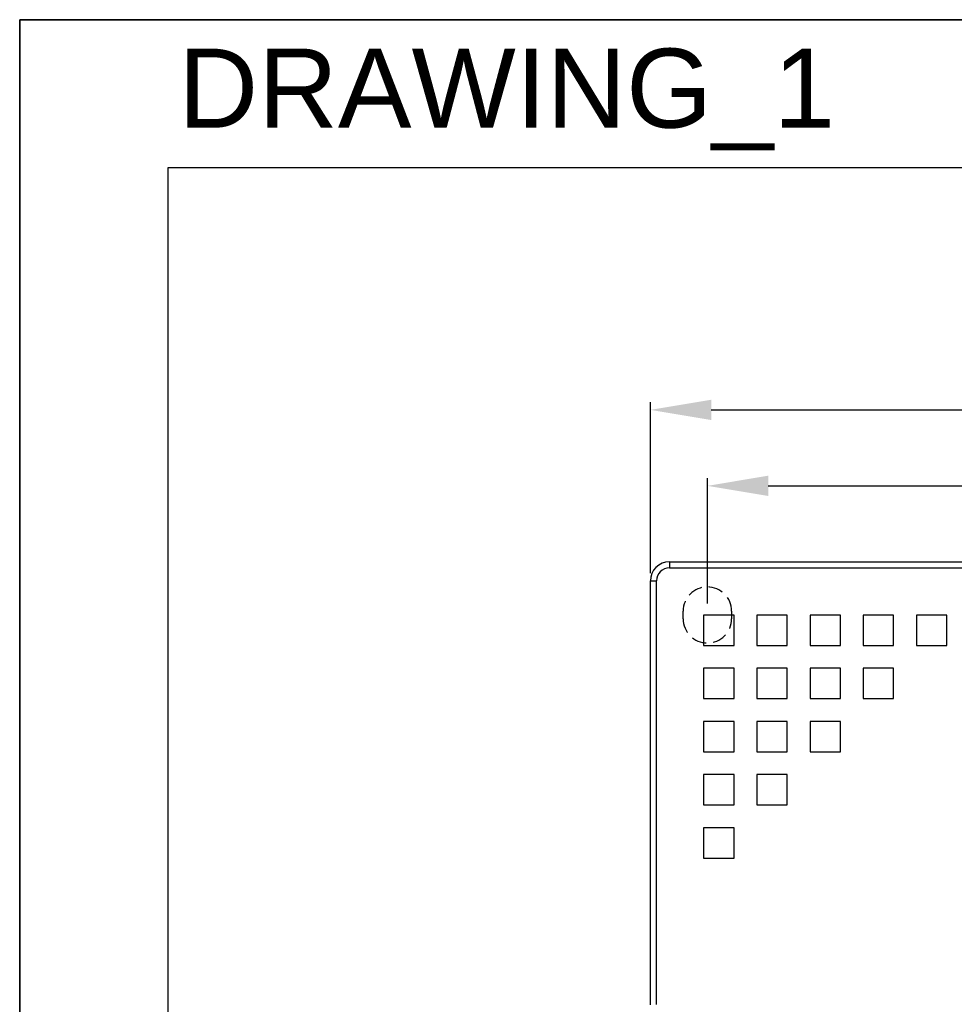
# Model space of a CAD drawing. Header units: millimetres. Extents: x 0 to 1105, y 0 to 772.
# Tile 38 of 58: x 0 to 123, y 643 to 772. Entities that reach past the tile are written whole.
import ezdxf

# ---------------------------------------------------------------- set-up
doc = ezdxf.new("R2010")
doc.units = ezdxf.units.MM
doc.header["$LTSCALE"] = 60.775
doc.header["$PDMODE"] = 3
doc.header["$PDSIZE"] = 0.3
doc.linetypes.add('HIDDEN2', pattern=[4.7625, 3.175, -1.5875])
doc.layers.get('0').update_dxf_attribs({"linetype": 'CONTINUOUS'})
doc.layers.get('Defpoints').update_dxf_attribs({"linetype": 'CONTINUOUS'})
doc.layers.add('07_ALL_FEATURES', color=7, linetype='CONTINUOUS')
doc.layers.add('DIM', color=7, linetype='CONTINUOUS')
doc.styles.get("Standard").update_dxf_attribs({"font": 'micross.ttf'})
doc.styles.add('TEXTSTYLE_2', font='arial.ttf')
doc.dimstyles.new('DIMSTYLE_1', dxfattribs={"dimtxt": 6, "dimasz": 3, "dimexe": 1, "dimexo": 1, "dimgap": 1.5, "dimtad": 1, "dimdec": 1, "dimzin": 0, "dimdsep": 46, "dimtxsty": 'Standard', "dimblk": '_FILLED', "dimblk1": '_FILLED', "dimblk2": '_FILLED', "dimcen": 0.09, "dimadec": 0, "dimazin": 0, "dimtp": 0.1, "dimtm": 0.1, "dimtfac": 1, "dimtdec": 1, "dimtofl": 0, "dimtmove": 0, "dimatfit": 3, "dimldrblk": '_FILLED', "dimfxl": 1, "dimtolj": 1, "dimtzin": 0, "dimarcsym": 0})

# ---------------------------------------------------------------- blocks, each defined once
blk = doc.blocks.new('_FILLED')
at = {"color": 0, "linetype": 'ByBlock'}
blk.add_solid([(0, 0), (-1, 0.167), (-1, -0.167)], dxfattribs=at)
blk = doc.blocks.new('*D1')
at = {"layer": 'Defpoints', "color": 0, "linetype": 'Continuous', "transparency": 16777216}
for p in [(212.97, 720.85), (82.97, 698.35), (212.97, 698.35)]:
    blk.add_point(p, dxfattribs=at)
at = {"layer": 'DIM', "color": 0, "linetype": 'Continuous', "lineweight": -2, "transparency": 16777216}
for p, q in [((82.97, 699.35), (82.97, 721.85)), ((212.97, 699.35), (212.97, 721.85)), ((90.97, 720.85), (204.97, 720.85))]:
    blk.add_line(p, q, dxfattribs=at)
at = {"layer": 'DIM', "color": 0, "linetype": 'Continuous', "lineweight": -2, "transparency": 16777216, "xscale": 8, "yscale": 8, "zscale": 8, "rotation": 180}
blk.add_blockref('_FILLED', (82.97, 720.85), dxfattribs=at)
at = {"layer": 'DIM', "color": 0, "linetype": 'Continuous', "lineweight": -2, "transparency": 16777216, "xscale": 8, "yscale": 8, "zscale": 8}
blk.add_blockref('_FILLED', (212.97, 720.85), dxfattribs=at)
at = {"layer": 'DIM', "color": 0, "linetype": 'Continuous', "transparency": 16777216, "insert": (147.97, 728.35), "char_height": 6, "attachment_point": 2}
blk.add_mtext('\\A1;W', dxfattribs=at)
blk = doc.blocks.new('*D4')
at = {"layer": 'Defpoints', "color": 0, "linetype": 'Continuous', "transparency": 16777216}
for p in [(205.47, 710.85), (90.47, 694.35), (205.47, 694.35)]:
    blk.add_point(p, dxfattribs=at)
at = {"layer": 'DIM', "color": 0, "linetype": 'Continuous', "lineweight": -2, "transparency": 16777216}
for p, q in [((90.47, 695.35), (90.47, 711.85)), ((205.47, 695.35), (205.47, 711.85)), ((98.47, 710.85), (197.47, 710.85))]:
    blk.add_line(p, q, dxfattribs=at)
at = {"layer": 'DIM', "color": 0, "linetype": 'Continuous', "lineweight": -2, "transparency": 16777216, "xscale": 8, "yscale": 8, "zscale": 8, "rotation": 180}
blk.add_blockref('_FILLED', (90.47, 710.85), dxfattribs=at)
at = {"layer": 'DIM', "color": 0, "linetype": 'Continuous', "lineweight": -2, "transparency": 16777216, "xscale": 8, "yscale": 8, "zscale": 8}
blk.add_blockref('_FILLED', (205.47, 710.85), dxfattribs=at)
at = {"layer": 'DIM', "color": 0, "linetype": 'Continuous', "transparency": 16777216, "insert": (147.97, 718.46), "char_height": 6, "attachment_point": 2}
blk.add_mtext('\\A1;W1', dxfattribs=at)
blk = doc.blocks.new('HOLE')
at = {"layer": '07_ALL_FEATURES', "color": 7, "linetype": 'HIDDEN2', "ltscale": 0.01}
for p, q in [((87.28, 702.14), (87.28, 703.14)), ((93.66, 703.14), (93.66, 702.14))]:
    blk.add_line(p, q, dxfattribs=at)
for centre, start, end in [((90.47, 703.14), 0, 180), ((90.47, 702.14), 180, 0)]:
    blk.add_arc(centre, 3.19, start, end, dxfattribs=at)

msp = doc.modelspace()

# ---------------------------------------------------------------- linework, layer by layer
at = {"color": 4, "linetype": 'Continuous'}
for p, q in [((0, 772.2), (0, 0)), ((546, 772.2), (0, 772.2)), ((0, 0), (0, 772.2))]:
    msp.add_line(p, q, dxfattribs=at)
at = {"color": 7, "linetype": 'Continuous'}
for p, q in [((0, 0), (0, 772.2)), ((0, 772.2), (1105, 772.2))]:
    msp.add_line(p, q, dxfattribs=at)
at = {"color": 3, "linetype": 'Continuous'}
for p, q in [((19.5, 752.7), (19.5, 19.5)), ((526.5, 752.7), (19.5, 752.7))]:
    msp.add_line(p, q, dxfattribs=at)
at = {"linetype": 'Continuous'}
for p, q in [((85.47, 700.85), (85.47, 700.05)), ((85.47, 700.85), (210.47, 700.85)), ((85.47, 700.05), (143.75, 700.05)), ((82.97, 642.55), (82.97, 698.35)), ((82.97, 698.35), (83.77, 698.35)), ((83.77, 642.6), (83.77, 698.35)), ((89.97, 693.85), (89.97, 689.85)), ((93.97, 693.85), (89.97, 693.85)), ((93.97, 689.85), (93.97, 693.85)), ((96.97, 693.85), (96.97, 689.85)), ((100.97, 693.85), (96.97, 693.85)), ((100.97, 689.85), (100.97, 693.85)), ((103.97, 693.85), (103.97, 689.85)), ((107.97, 693.85), (103.97, 693.85)), ((107.97, 689.85), (107.97, 693.85)), ((110.97, 693.85), (110.97, 689.85)), ((114.97, 693.85), (110.97, 693.85)), ((114.97, 689.85), (114.97, 693.85)), ((117.97, 693.85), (117.97, 689.85)), ((121.97, 693.85), (117.97, 693.85)), ((121.97, 689.85), (121.97, 693.85)), ((89.97, 689.85), (93.97, 689.85)), ((96.97, 689.85), (100.97, 689.85)), ((103.97, 689.85), (107.97, 689.85)), ((110.97, 689.85), (114.97, 689.85)), ((117.97, 689.85), (121.97, 689.85)), ((89.97, 686.85), (89.97, 682.85)), ((93.97, 686.85), (89.97, 686.85)), ((93.97, 682.85), (93.97, 686.85)), ((96.97, 686.85), (96.97, 682.85)), ((100.97, 686.85), (96.97, 686.85)), ((100.97, 682.85), (100.97, 686.85)), ((103.97, 686.85), (103.97, 682.85)), ((107.97, 686.85), (103.97, 686.85)), ((107.97, 682.85), (107.97, 686.85)), ((110.97, 686.85), (110.97, 682.85)), ((114.97, 686.85), (110.97, 686.85)), ((114.97, 682.85), (114.97, 686.85)), ((89.97, 682.85), (93.97, 682.85)), ((96.97, 682.85), (100.97, 682.85)), ((103.97, 682.85), (107.97, 682.85)), ((110.97, 682.85), (114.97, 682.85)), ((89.97, 679.85), (89.97, 675.85)), ((93.97, 679.85), (89.97, 679.85)), ((93.97, 675.85), (93.97, 679.85)), ((96.97, 679.85), (96.97, 675.85)), ((100.97, 679.85), (96.97, 679.85)), ((100.97, 675.85), (100.97, 679.85)), ((103.97, 679.85), (103.97, 675.85)), ((107.97, 679.85), (103.97, 679.85)), ((107.97, 675.85), (107.97, 679.85)), ((89.97, 675.85), (93.97, 675.85)), ((96.97, 675.85), (100.97, 675.85)), ((103.97, 675.85), (107.97, 675.85)), ((89.97, 672.85), (89.97, 668.85)), ((93.97, 672.85), (89.97, 672.85)), ((93.97, 668.85), (93.97, 672.85)), ((96.97, 672.85), (96.97, 668.85)), ((100.97, 672.85), (96.97, 672.85)), ((100.97, 668.85), (100.97, 672.85)), ((89.97, 668.85), (93.97, 668.85)), ((96.97, 668.85), (100.97, 668.85)), ((89.97, 665.85), (89.97, 661.85)), ((93.97, 665.85), (89.97, 665.85)), ((93.97, 661.85), (93.97, 665.85)), ((89.97, 661.85), (93.97, 661.85))]:
    msp.add_line(p, q, dxfattribs=at)
for radius in [2.5, 1.7]:
    msp.add_arc((85.47, 698.35), radius, 90, 180, dxfattribs=at)

# ---------------------------------------------------------------- block references
msp.add_blockref('HOLE', (0, -8.78))

# ---------------------------------------------------------------- texts
at = {"layer": 'DIM', "color": 6, "linetype": 'Continuous', "insert": (64.06, 768.39), "char_height": 10.4, "width": 86.2543, "attachment_point": 2, "line_spacing_factor": 0.9, "style": 'TEXTSTYLE_2'}
msp.add_mtext('DRAWING_1', dxfattribs=at)

# ---------------------------------------------------------------- dimensions: what is measured, and where the dimension line sits
at = {"layer": 'DIM', "linetype": 'Continuous'}
for base, p1, p2, text, picture, middle in [((212.97, 720.85), (82.97, 698.35), (212.97, 698.35), 'W', '*D1', (147.97, 720.85)), ((205.47, 710.85), (90.47, 694.35), (205.47, 694.35), 'W1', '*D4', (147.97, 710.85))]:
    dim = msp.add_linear_dim(base=base, p1=p1, p2=p2, text=text, dimstyle='DIMSTYLE_1', override={"dimasz": 8}, dxfattribs=at)
    dim.commit()
    dim.dimension.update_dxf_attribs({"geometry": picture, "text_midpoint": middle, "dimtype": 160})

doc.saveas('drawing.dxf')
